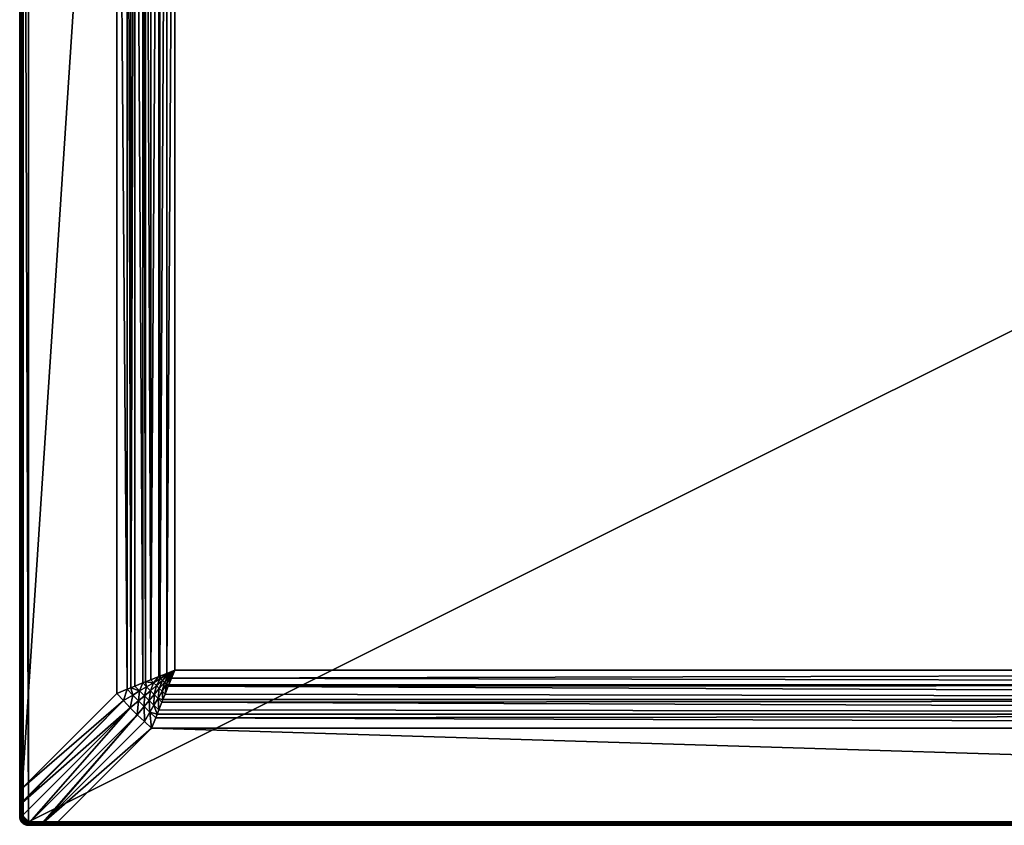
# Model space of a CAD drawing. Header units: inches. Extents: x 264 to 5064, y 53 to 953.
# Tile 1 of 8: x 264 to 815, y 53 to 503. Entities that reach past the tile are written whole.
import ezdxf

# ---------------------------------------------------------------- set-up
doc = ezdxf.new("R2010")
doc.units = ezdxf.units.IN
doc.header["$MEASUREMENT"] = 0
doc.layers.get('0').update_dxf_attribs({"true_color": 0x863b08})

msp = doc.modelspace()

# ---------------------------------------------------------------- meshes
at = {"color": 224, "true_color": 0x8a086e}
mesh = msp.add_polyface(dxfattribs=at)
corners = [(2064.36, 952.85, 684.12), (285.17, 952.85, 681.55), (269.36, 952.85, 684.12), (269.36, 54.85, 686.12), (2064.36, 950.85, 686.12), (269.36, 950.85, 686.12), (285.17, 951.5, 679.66), (2064.36, 898.61, 661.53), (338.06, 898.61, 661.53), (346.54, 137.72, 656.22), (346.54, 867.98, 656.22), (351.03, 866.18, 656.12), (340.4, 892.76, 659.72), (2064.36, 890.7, 659.18), (341.22, 890.7, 659.2), (345.66, 879.62, 657.03), (344.46, 882.62, 657.5), (2064.36, 882.62, 657.48), (343.88, 884.05, 657.73), (342.13, 888.43, 658.63), (347.44, 875.16, 656.53), (2064.36, 874.43, 656.46), (347.73, 874.43, 656.48), (349.23, 870.67, 656.22), (2064.36, 866.18, 656.12), (347.61, 869.06, 656.19), (348.15, 869.6, 656.19), (347.08, 868.52, 656.2), (344.03, 878.02, 656.86), (346.36, 874.08, 656.45), (348.69, 870.14, 656.2), (342.78, 869.48, 656.48), (343.13, 870.85, 656.45), (344.2, 871.93, 656.41), (345.28, 873.01, 656.41), (2064.36, 952.82, 681.24), (285.17, 952.82, 681.24), (2064.36, 952.75, 680.94), (285.17, 952.75, 680.94), (2064.36, 952.64, 680.65), (285.17, 952.64, 680.65), (2064.36, 952.48, 680.39), (285.17, 952.48, 680.39), (2064.36, 952.28, 680.15), (285.17, 952.28, 680.15), (2064.36, 952.04, 679.95), (285.17, 952.04, 679.95), (2064.36, 951.78, 679.78), (285.17, 951.78, 679.78), (2064.36, 951.5, 679.66), (269.36, 952.82, 684.47), (2064.36, 952.82, 684.47), (269.36, 952.73, 684.81), (2064.36, 952.73, 684.81), (269.36, 952.58, 685.12), (2064.36, 952.58, 685.12), (269.36, 952.38, 685.41), (2064.36, 952.38, 685.41), (269.36, 952.13, 685.65), (2064.36, 952.13, 685.65), (269.36, 951.85, 685.85), (2064.36, 951.85, 685.85), (269.36, 951.53, 686), (2064.36, 951.53, 686), (269.36, 951.2, 686.09), (2064.36, 951.2, 686.09)]
mesh.append_faces([[corners[k] for k in face] for face in [(0, 1, 2), (3, 4, 5), (6, 7, 8), (9, 10, 11), (8, 7, 12), (12, 13, 14), (15, 16, 17), (17, 16, 18), (13, 18, 19), (13, 19, 14), (15, 17, 20), (20, 21, 22), (22, 21, 23), (23, 24, 11), (11, 25, 26), (27, 25, 11), (10, 27, 11), (28, 15, 20), (28, 20, 29), (29, 20, 22), (29, 22, 30), (30, 22, 23), (30, 23, 11), (10, 31, 27), (27, 32, 25), (25, 33, 26), (26, 33, 34), (34, 29, 30), (34, 30, 26), (26, 30, 11), (1, 35, 36), (36, 37, 38), (38, 39, 40), (40, 41, 42), (42, 43, 44), (44, 45, 46), (46, 47, 48), (48, 49, 6), (0, 2, 50), (51, 50, 52), (53, 52, 54), (55, 54, 56), (57, 56, 58), (59, 58, 60), (61, 60, 62), (63, 62, 64), (65, 64, 5)]], dxfattribs={"color": 224})
mesh = msp.add_polyface(dxfattribs=at)
corners = [(2064.36, 952.85, 684.12), (2064.36, 952.85, 681.55), (285.17, 952.85, 681.55), (2064.36, 52.85, 681.55), (2064.36, 52.85, 684.12), (285.17, 52.85, 681.55), (2064.36, 54.85, 686.12), (2064.36, 950.85, 686.12), (269.36, 54.85, 686.12), (351.03, 866.18, 656.12), (2064.36, 139.51, 656.12), (351.03, 139.51, 656.12), (2064.36, 951.5, 679.66), (2064.36, 898.61, 661.53), (285.17, 951.5, 679.66), (2064.36, 54.2, 679.66), (338.06, 107.08, 661.53), (2064.36, 107.08, 661.53), (349.23, 135.02, 656.22), (2064.36, 131.27, 656.46), (347.44, 130.54, 656.53), (2064.36, 123.07, 657.48), (2064.36, 115, 659.18), (343.88, 121.65, 657.73), (340.4, 112.94, 659.72), (340.4, 892.76, 659.72), (2064.36, 890.7, 659.18), (2064.36, 882.62, 657.48), (343.88, 884.05, 657.73), (347.44, 875.16, 656.53), (2064.36, 874.43, 656.46), (285.17, 52.87, 681.24), (2064.36, 52.87, 681.24), (285.17, 52.94, 680.94), (2064.36, 52.94, 680.94), (285.17, 53.06, 680.65), (2064.36, 53.06, 680.65), (285.17, 53.22, 680.39), (2064.36, 53.22, 680.39), (285.17, 53.42, 680.15), (2064.36, 53.42, 680.15), (285.17, 53.65, 679.95), (2064.36, 53.65, 679.95), (285.17, 53.91, 679.78), (2064.36, 53.91, 679.78), (285.17, 54.2, 679.66), (2064.36, 952.82, 681.24), (285.17, 952.82, 681.24), (2064.36, 952.75, 680.94), (285.17, 952.75, 680.94), (2064.36, 952.64, 680.65), (285.17, 952.64, 680.65), (2064.36, 952.48, 680.39), (285.17, 952.48, 680.39), (2064.36, 952.28, 680.15), (285.17, 952.28, 680.15), (2064.36, 952.04, 679.95), (285.17, 952.04, 679.95), (2064.36, 951.78, 679.78), (285.17, 951.78, 679.78), (269.36, 52.85, 684.12), (2064.36, 52.88, 684.47), (269.36, 52.88, 684.47), (2064.36, 52.97, 684.81), (269.36, 52.97, 684.81), (2064.36, 53.12, 685.12), (269.36, 53.12, 685.12), (2064.36, 53.32, 685.41), (269.36, 53.32, 685.41), (2064.36, 53.56, 685.65), (269.36, 53.56, 685.65), (2064.36, 53.85, 685.85), (269.36, 53.85, 685.85), (2064.36, 54.16, 686), (269.36, 54.16, 686), (2064.36, 54.5, 686.09), (269.36, 54.5, 686.09), (269.36, 952.82, 684.47), (2064.36, 952.82, 684.47), (269.36, 952.73, 684.81), (2064.36, 952.73, 684.81), (269.36, 952.58, 685.12), (2064.36, 952.58, 685.12), (269.36, 952.38, 685.41), (2064.36, 952.38, 685.41), (269.36, 952.13, 685.65), (2064.36, 952.13, 685.65), (269.36, 951.85, 685.85), (2064.36, 951.85, 685.85), (269.36, 951.53, 686), (2064.36, 951.53, 686), (269.36, 951.2, 686.09), (2064.36, 951.2, 686.09), (269.36, 950.85, 686.12)]
mesh.append_faces([[corners[k] for k in face] for face in [(0, 1, 2), (3, 4, 5), (6, 7, 8), (9, 10, 11), (12, 13, 14), (15, 16, 17), (18, 10, 19), (20, 19, 21), (22, 23, 21), (24, 22, 17), (25, 13, 26), (27, 28, 26), (29, 27, 30), (3, 31, 32), (32, 33, 34), (34, 35, 36), (36, 37, 38), (38, 39, 40), (40, 41, 42), (42, 43, 44), (44, 45, 15), (2, 1, 46), (47, 46, 48), (49, 48, 50), (51, 50, 52), (53, 52, 54), (55, 54, 56), (57, 56, 58), (59, 58, 12), (60, 4, 61), (62, 61, 63), (64, 63, 65), (66, 65, 67), (68, 67, 69), (70, 69, 71), (72, 71, 73), (74, 73, 75), (76, 75, 6), (0, 77, 78), (78, 79, 80), (80, 81, 82), (82, 83, 84), (84, 85, 86), (86, 87, 88), (88, 89, 90), (90, 91, 92), (92, 93, 7)]], dxfattribs={"color": 224})
mesh = msp.add_polyface(dxfattribs=at)
corners = [(2064.36, 866.18, 656.12), (2064.36, 950.85, 686.12), (2064.36, 139.51, 656.12), (2064.36, 54.85, 686.12), (2064.36, 107.08, 661.53), (2064.36, 54.2, 679.66), (2064.36, 115, 659.18), (2064.36, 123.07, 657.48), (2064.36, 131.27, 656.46), (2064.36, 52.85, 684.12), (2064.36, 52.85, 681.55), (2064.36, 52.87, 681.24), (2064.36, 874.43, 656.46), (2064.36, 898.61, 661.53), (2064.36, 882.62, 657.48), (2064.36, 890.7, 659.18), (2064.36, 951.5, 679.66), (2064.36, 952.85, 681.55), (2064.36, 951.78, 679.78), (2064.36, 952.64, 680.65), (2064.36, 952.75, 680.94), (2064.36, 952.82, 681.24), (2064.36, 952.85, 684.12), (2064.36, 952.82, 684.47), (2064.36, 54.5, 686.09), (2064.36, 54.16, 686), (2064.36, 52.97, 684.81), (2064.36, 52.88, 684.47), (2064.36, 53.12, 685.12), (2064.36, 53.32, 685.41), (2064.36, 52.94, 680.94), (2064.36, 53.06, 680.65), (2064.36, 53.22, 680.39), (2064.36, 53.42, 680.15), (2064.36, 53.65, 679.95), (2064.36, 53.91, 679.78), (2064.36, 951.85, 685.85), (2064.36, 952.13, 685.65), (2064.36, 952.38, 685.41), (2064.36, 53.85, 685.85), (2064.36, 53.56, 685.65), (2064.36, 952.04, 679.95), (2064.36, 952.28, 680.15), (2064.36, 952.48, 680.39), (2064.36, 952.73, 684.81), (2064.36, 952.58, 685.12), (2064.36, 951.53, 686), (2064.36, 951.2, 686.09), (351.03, 866.18, 656.12), (349.23, 870.67, 656.22)]
mesh.append_faces([[corners[k] for k in face] for face in [(0, 1, 2), (2, 1, 3), (2, 3, 4), (4, 3, 5), (6, 7, 4), (4, 7, 8), (4, 8, 2), (9, 10, 5), (5, 10, 11), (0, 12, 13), (13, 12, 14), (13, 14, 15), (13, 16, 17), (17, 16, 18), (19, 20, 21), (13, 17, 0), (0, 17, 22), (0, 22, 23), (5, 3, 9), (9, 3, 24), (9, 24, 25), (26, 27, 28), (28, 27, 9), (28, 9, 29), (11, 30, 5), (5, 30, 31), (5, 31, 32), (33, 34, 32), (32, 34, 35), (32, 35, 5), (36, 0, 37), (37, 0, 38), (25, 39, 9), (9, 39, 40), (9, 40, 29), (18, 41, 17), (17, 41, 42), (17, 42, 21), (21, 42, 43), (21, 43, 19), (23, 44, 0), (0, 44, 45), (0, 45, 38), (36, 46, 0), (0, 46, 47), (0, 47, 1), (0, 2, 48), (49, 12, 0)]], dxfattribs={"color": 224})
mesh = msp.add_polyface(dxfattribs=at)
corners = [(264.36, 947.85, 684.12), (264.36, 939.81, 681.84), (264.36, 932.04, 681.55), (264.36, 769.85, 684.12), (264.36, 769.85, 681.55), (264.36, 591.85, 684.12), (264.36, 591.85, 681.55), (264.39, 932.04, 681.24), (264.39, 73.66, 681.24), (264.46, 932.04, 680.94), (264.46, 73.66, 680.94), (264.58, 932.04, 680.65), (264.58, 73.66, 680.65), (264.74, 932.04, 680.39), (264.74, 73.66, 680.39), (264.93, 932.04, 680.15), (264.93, 73.66, 680.15), (265.17, 932.04, 679.95), (265.17, 73.66, 679.95), (265.43, 932.04, 679.78), (265.43, 73.66, 679.78), (265.71, 932.04, 679.66), (265.84, 939.63, 679.9), (265.96, 947.32, 680.68), (265.84, 939.95, 679.91), (265.54, 939.94, 680.02), (264.36, 947.69, 682.69), (264.39, 939.83, 681.51), (264.39, 947.74, 682.35), (264.47, 939.86, 681.2), (264.48, 947.78, 682.02), (264.6, 939.88, 680.9), (264.62, 947.83, 681.71), (264.78, 939.9, 680.62), (264.82, 947.87, 681.43), (264.99, 939.92, 680.38), (265.25, 939.93, 680.18), (264.39, 947.85, 684.47), (264.48, 57.85, 684.81), (264.48, 947.85, 684.81), (264.63, 57.85, 685.12), (264.63, 947.85, 685.12), (264.83, 57.85, 685.41), (264.83, 947.85, 685.41), (265.08, 57.85, 685.65), (265.08, 947.85, 685.65), (265.36, 57.85, 685.85), (265.36, 947.85, 685.85), (265.68, 57.85, 686), (265.68, 947.85, 686), (266.02, 57.85, 686.09), (266.02, 947.85, 686.09), (266.36, 57.85, 686.12), (266.36, 947.85, 686.12)]
mesh.append_faces([[corners[k] for k in face] for face in [(0, 1, 2), (0, 2, 3), (3, 2, 4), (3, 4, 5), (5, 4, 6), (7, 6, 4), (7, 4, 2), (8, 7, 9), (10, 9, 11), (12, 11, 13), (14, 13, 15), (16, 15, 17), (18, 17, 19), (20, 19, 21), (22, 21, 19), (23, 24, 25), (1, 26, 27), (27, 28, 29), (29, 30, 31), (31, 32, 33), (33, 34, 35), (2, 1, 7), (7, 1, 27), (7, 27, 9), (9, 27, 29), (9, 29, 11), (11, 29, 31), (11, 31, 13), (13, 31, 33), (13, 33, 15), (15, 33, 35), (15, 35, 17), (17, 35, 36), (17, 36, 19), (19, 36, 25), (19, 25, 22), (22, 25, 24), (0, 3, 37), (37, 3, 5), (37, 38, 39), (39, 40, 41), (41, 42, 43), (43, 44, 45), (45, 46, 47), (47, 48, 49), (49, 50, 51), (51, 52, 53)]], dxfattribs={"color": 224})
mesh = msp.add_polyface(dxfattribs=at)
corners = [(264.36, 73.66, 681.55), (264.36, 57.85, 684.12), (264.36, 235.85, 684.12), (264.36, 591.85, 684.12), (264.36, 591.85, 681.55), (264.36, 413.85, 684.12), (264.36, 413.85, 681.55), (264.36, 235.85, 681.55), (264.36, 73.51, 681.55), (264.39, 73.51, 681.24), (264.39, 73.66, 681.24), (264.46, 73.51, 680.94), (264.46, 73.66, 680.94), (264.58, 73.51, 680.65), (264.58, 73.66, 680.65), (264.74, 73.51, 680.39), (264.74, 73.66, 680.39), (264.94, 73.51, 680.15), (264.93, 73.66, 680.15), (265.17, 73.51, 679.95), (265.17, 73.66, 679.95), (265.43, 73.51, 679.78), (265.43, 73.66, 679.78), (264.39, 65.71, 681.52), (264.47, 65.69, 681.21), (264.6, 65.66, 680.91), (265.72, 73.51, 679.66), (265.71, 73.66, 679.66), (264.39, 932.04, 681.24), (264.46, 932.04, 680.94), (264.58, 932.04, 680.65), (264.74, 932.04, 680.39), (264.93, 932.04, 680.15), (265.17, 932.04, 679.95), (265.43, 932.04, 679.78), (265.71, 932.04, 679.66), (264.39, 57.85, 684.47), (264.39, 947.85, 684.47), (264.48, 57.85, 684.81), (264.48, 947.85, 684.81), (264.63, 57.85, 685.12), (264.63, 947.85, 685.12), (264.83, 57.85, 685.41), (264.83, 947.85, 685.41), (265.08, 57.85, 685.65), (265.08, 947.85, 685.65), (265.36, 57.85, 685.85), (265.36, 947.85, 685.85), (265.68, 57.85, 686), (265.68, 947.85, 686), (266.02, 57.85, 686.09), (266.02, 947.85, 686.09), (266.36, 57.85, 686.12)]
mesh.append_faces([[corners[k] for k in face] for face in [(0, 1, 2), (3, 4, 5), (5, 4, 6), (5, 6, 2), (2, 6, 7), (2, 7, 0), (8, 0, 9), (9, 0, 10), (9, 10, 11), (11, 10, 12), (11, 12, 13), (13, 12, 14), (13, 14, 15), (15, 14, 16), (15, 16, 17), (17, 16, 18), (17, 18, 19), (19, 18, 20), (19, 20, 21), (21, 20, 22), (23, 8, 9), (24, 9, 11), (25, 11, 13), (26, 21, 22), (26, 22, 27), (0, 7, 10), (10, 7, 6), (6, 4, 28), (6, 28, 10), (10, 29, 12), (12, 30, 14), (14, 31, 16), (16, 32, 18), (18, 33, 20), (20, 34, 22), (22, 35, 27), (3, 5, 36), (36, 5, 2), (36, 2, 1), (3, 36, 37), (37, 36, 38), (39, 38, 40), (41, 40, 42), (43, 42, 44), (45, 44, 46), (47, 46, 48), (49, 48, 50), (51, 50, 52)]], dxfattribs={"color": 224})
mesh = msp.add_polyface(dxfattribs=at)
corners = [(269.36, 54.85, 686.12), (269.36, 950.85, 686.12), (266.36, 947.85, 686.12), (266.41, 948.37, 686.12), (268.84, 950.8, 686.12), (268.34, 950.67, 686.12), (266.36, 57.85, 686.12), (266.41, 57.33, 686.12), (268.84, 54.89, 686.12), (268.34, 55.03, 686.12), (267.86, 950.45, 686.12), (267.43, 950.15, 686.12), (267.43, 55.55, 686.12), (267.86, 55.25, 686.12), (267.37, 55.01, 680.93), (267, 55.31, 680.94), (267.52, 56.01, 680.73), (269.89, 54.45, 680.68), (269.24, 54.46, 680.75), (265.96, 58.37, 680.68), (269.08, 54.46, 680.77), (267.52, 949.69, 680.73), (267.18, 950.54, 680.94), (267.24, 950.59, 680.93), (267.64, 950.85, 680.92), (268.08, 951.05, 680.88), (268.14, 951.07, 680.88), (268.6, 951.19, 680.83), (265.98, 947.97, 680.75), (265.98, 948.13, 680.77), (269.89, 951.25, 680.68), (269.08, 951.23, 680.77), (265.96, 947.32, 680.68), (267.05, 950.84, 681.04), (267.36, 951.4, 681.17), (267.49, 951.13, 681.02), (267.98, 951.35, 680.98), (268.05, 951.38, 680.98), (267.36, 951.31, 685.85), (266.99, 950.67, 686), (267.52, 951.04, 686), (267.21, 950.41, 686.09), (267.69, 950.75, 686.09), (268.1, 951.31, 686), (268.22, 950.99, 686.09), (268.72, 951.48, 686), (268.78, 951.14, 686.09), (267.06, 949.78, 686.12), (269.36, 951.2, 686.09)]
mesh.append_faces([[corners[k] for k in face] for face in [(0, 1, 2), (2, 1, 3), (3, 1, 4), (3, 4, 5), (2, 6, 0), (0, 6, 7), (0, 7, 8), (8, 7, 9), (5, 10, 3), (3, 10, 11), (7, 12, 13), (7, 13, 9), (14, 15, 16), (17, 18, 19), (19, 18, 20), (19, 20, 16), (21, 22, 23), (21, 23, 24), (24, 25, 21), (21, 25, 26), (21, 26, 27), (28, 29, 30), (30, 29, 21), (30, 21, 31), (31, 21, 27), (30, 32, 28), (33, 34, 35), (23, 33, 35), (23, 35, 24), (24, 35, 36), (24, 36, 25), (25, 37, 26), (38, 39, 40), (39, 41, 40), (40, 41, 42), (40, 42, 43), (43, 42, 44), (45, 44, 46), (41, 47, 11), (41, 11, 42), (42, 11, 10), (42, 10, 44), (44, 10, 5), (44, 5, 46), (46, 5, 4), (46, 4, 48), (48, 4, 1)]], dxfattribs={"color": 224})
mesh = msp.add_polyface(dxfattribs=at)
corners = [(265.71, 932.04, 679.66), (318.6, 879.15, 661.53), (265.71, 73.66, 679.66), (324.45, 128.88, 659.72), (324.45, 876.81, 659.72), (326.52, 129.71, 659.2), (326.52, 875.99, 659.2), (322.29, 883.18, 660.54), (326.11, 887.18, 660.04), (330.68, 883.32, 658.71), (327.53, 880.08, 659.05), (335.28, 875.49, 657.43), (328.78, 875.08, 658.63), (331.39, 877.79, 658.16), (339.42, 885.83, 658.16), (343.88, 884.05, 657.73), (341.72, 881.94, 657.43), (344.46, 882.62, 657.5), (344.03, 878.02, 656.86), (333.89, 886.53, 658.71), (336.71, 883.18, 657.92), (334.03, 880.5, 657.92), (339.56, 879.8, 657.27), (337.41, 877.65, 657.27), (342.41, 876.41, 656.77), (340.8, 874.8, 656.77), (345.28, 873.01, 656.41), (344.2, 871.93, 656.41), (339.19, 873.18, 656.86), (343.13, 870.85, 656.45), (342.78, 869.48, 656.48), (342.05, 869.77, 656.53), (337.59, 871.56, 657.03), (334.59, 872.76, 657.5), (333.16, 873.33, 657.73), (345.66, 879.62, 657.03), (347.08, 868.52, 656.2), (347.61, 869.06, 656.19), (346.36, 874.08, 656.45)]
mesh.append_faces([[corners[k] for k in face] for face in [(0, 1, 2), (3, 1, 4), (5, 4, 6), (7, 8, 9), (1, 7, 10), (11, 12, 13), (13, 12, 6), (13, 6, 10), (10, 6, 4), (10, 4, 1), (14, 15, 16), (16, 15, 17), (16, 17, 18), (9, 19, 20), (9, 20, 21), (21, 20, 22), (21, 22, 23), (23, 22, 24), (23, 24, 25), (25, 24, 26), (25, 26, 27), (7, 9, 10), (10, 9, 21), (10, 21, 13), (13, 21, 23), (13, 23, 11), (11, 23, 25), (11, 25, 28), (28, 25, 27), (28, 27, 29), (30, 31, 29), (29, 31, 32), (29, 32, 28), (28, 32, 33), (28, 33, 11), (11, 33, 34), (11, 34, 12), (17, 35, 18), (36, 30, 29), (37, 29, 27), (19, 14, 20), (20, 14, 16), (20, 16, 22), (22, 16, 18), (22, 18, 24), (24, 18, 38), (24, 38, 26)]], dxfattribs={"color": 224})
mesh = msp.add_polyface(dxfattribs=at)
corners = [(265.71, 73.66, 679.66), (318.6, 879.15, 661.53), (318.6, 126.54, 661.53), (337.59, 871.56, 657.03), (342.05, 869.77, 656.53), (337.59, 134.14, 657.03), (342.05, 135.92, 656.53), (342.78, 869.48, 656.48), (342.78, 136.22, 656.48), (346.54, 867.98, 656.22), (334.59, 872.76, 657.5), (334.59, 132.94, 657.5), (333.16, 873.33, 657.73), (333.16, 132.37, 657.73), (328.78, 875.08, 658.63), (328.78, 130.61, 658.63), (326.52, 129.71, 659.2), (324.45, 128.88, 659.72), (324.45, 876.81, 659.72), (326.52, 875.99, 659.2), (322.29, 122.51, 660.54), (327.53, 125.62, 659.05), (331.39, 127.9, 658.16), (335.28, 130.2, 657.43), (339.19, 132.52, 656.86), (336.71, 122.52, 657.92), (337.41, 128.04, 657.27), (339.56, 125.89, 657.27), (340.8, 130.9, 656.77), (342.41, 129.28, 656.77), (344.2, 133.77, 656.41), (345.28, 132.69, 656.41), (341.72, 123.76, 657.43), (344.03, 127.68, 656.86), (346.36, 131.61, 656.45), (345.66, 126.08, 657.03), (344.46, 123.08, 657.5), (343.13, 134.85, 656.45), (347.08, 137.18, 656.2), (334.03, 125.2, 657.92)]
mesh.append_faces([[corners[k] for k in face] for face in [(0, 1, 2), (3, 4, 5), (5, 4, 6), (6, 4, 7), (6, 7, 8), (8, 7, 9), (3, 5, 10), (10, 5, 11), (10, 11, 12), (12, 11, 13), (12, 13, 14), (14, 13, 15), (14, 15, 16), (2, 1, 17), (17, 18, 16), (16, 19, 14), (20, 2, 17), (20, 17, 21), (21, 17, 16), (21, 16, 22), (16, 15, 22), (22, 15, 13), (22, 13, 23), (23, 13, 11), (23, 11, 24), (25, 26, 27), (27, 26, 28), (27, 28, 29), (29, 28, 30), (29, 30, 31), (32, 27, 29), (32, 29, 33), (33, 29, 31), (33, 31, 34), (33, 35, 36), (11, 5, 24), (24, 5, 6), (24, 6, 37), (37, 6, 8), (37, 8, 38), (39, 22, 23), (39, 23, 26), (26, 23, 24), (26, 24, 28), (28, 24, 37), (28, 37, 30), (30, 37, 38)]], dxfattribs={"color": 224})
mesh = msp.add_polyface(dxfattribs=at)
corners = [(285.17, 52.85, 681.55), (2064.36, 52.85, 684.12), (269.36, 52.85, 684.12), (285.17, 54.2, 679.66), (338.06, 107.08, 661.53), (2064.36, 54.2, 679.66), (351.03, 139.51, 656.12), (2064.36, 139.51, 656.12), (349.23, 135.02, 656.22), (2064.36, 131.27, 656.46), (347.73, 131.27, 656.48), (347.44, 130.54, 656.53), (2064.36, 123.07, 657.48), (345.66, 126.08, 657.03), (341.22, 115, 659.2), (342.13, 117.27, 658.63), (2064.36, 115, 659.18), (343.88, 121.65, 657.73), (344.46, 123.08, 657.5), (340.4, 112.94, 659.72), (2064.36, 107.08, 661.53), (342.78, 136.22, 656.48), (346.54, 867.98, 656.22), (346.54, 137.72, 656.22), (351.03, 866.18, 656.12), (348.15, 136.1, 656.19), (347.61, 136.64, 656.19), (348.69, 135.56, 656.2), (346.36, 131.61, 656.45), (344.03, 127.68, 656.86), (347.08, 137.18, 656.2), (345.28, 132.69, 656.41), (344.2, 133.77, 656.41), (2064.36, 52.85, 681.55), (285.17, 52.87, 681.24), (2064.36, 52.87, 681.24), (285.17, 52.94, 680.94), (2064.36, 52.94, 680.94), (285.17, 53.06, 680.65), (2064.36, 53.06, 680.65), (285.17, 53.22, 680.39), (2064.36, 53.22, 680.39), (285.17, 53.42, 680.15), (2064.36, 53.42, 680.15), (285.17, 53.65, 679.95), (2064.36, 53.65, 679.95), (285.17, 53.91, 679.78), (2064.36, 53.91, 679.78), (2064.36, 52.88, 684.47), (269.36, 52.88, 684.47), (2064.36, 52.97, 684.81), (269.36, 52.97, 684.81), (2064.36, 53.12, 685.12), (269.36, 53.12, 685.12), (2064.36, 53.32, 685.41), (269.36, 53.32, 685.41), (2064.36, 53.56, 685.65), (269.36, 53.56, 685.65), (2064.36, 53.85, 685.85), (269.36, 53.85, 685.85), (2064.36, 54.16, 686), (269.36, 54.16, 686), (2064.36, 54.5, 686.09), (269.36, 54.5, 686.09), (2064.36, 54.85, 686.12), (269.36, 54.85, 686.12)]
mesh.append_faces([[corners[k] for k in face] for face in [(0, 1, 2), (3, 4, 5), (6, 7, 8), (8, 9, 10), (10, 9, 11), (11, 12, 13), (14, 15, 16), (16, 15, 17), (12, 17, 18), (12, 18, 13), (14, 16, 19), (19, 20, 4), (21, 22, 23), (23, 24, 6), (6, 25, 26), (27, 25, 6), (8, 27, 6), (10, 11, 28), (28, 11, 13), (28, 13, 29), (30, 21, 23), (30, 23, 6), (8, 10, 27), (27, 10, 28), (27, 28, 25), (25, 28, 31), (25, 31, 26), (26, 31, 32), (32, 30, 26), (26, 30, 6), (33, 0, 34), (35, 34, 36), (37, 36, 38), (39, 38, 40), (41, 40, 42), (43, 42, 44), (45, 44, 46), (47, 46, 3), (2, 48, 49), (49, 50, 51), (51, 52, 53), (53, 54, 55), (55, 56, 57), (57, 58, 59), (59, 60, 61), (61, 62, 63), (63, 64, 65)]], dxfattribs={"color": 224})
mesh = msp.add_polyface(dxfattribs=at)
corners = [(265.71, 73.66, 679.66), (318.6, 126.54, 661.53), (265.72, 73.51, 679.66), (322.29, 122.51, 660.54), (326.11, 118.52, 660.04), (265.85, 65.59, 679.92), (265.84, 66.06, 679.91), (277.58, 54.32, 679.9), (277.26, 54.33, 679.91), (330.03, 114.59, 660.04), (269.89, 54.45, 680.68), (265.96, 58.37, 680.68), (334.03, 110.77, 660.54), (338.06, 107.08, 661.53), (285.17, 54.2, 679.66), (327.53, 125.62, 659.05), (330.68, 122.38, 658.71), (333.89, 119.17, 658.71), (337.13, 116.02, 659.05), (341.72, 123.76, 657.43), (342.13, 117.27, 658.63), (339.42, 119.87, 658.16), (341.22, 115, 659.2), (340.4, 112.94, 659.72), (334.03, 125.2, 657.92), (336.71, 122.52, 657.92), (337.41, 128.04, 657.27), (339.56, 125.89, 657.27), (344.03, 127.68, 656.86), (344.46, 123.08, 657.5), (343.88, 121.65, 657.73), (331.39, 127.9, 658.16), (285.17, 53.91, 679.78), (285.17, 52.85, 681.55), (277.4, 52.85, 681.84), (285.17, 52.87, 681.24), (277.38, 52.87, 681.51), (285.17, 52.94, 680.94), (277.35, 52.95, 681.2), (285.17, 53.06, 680.65), (277.33, 53.08, 680.9), (285.17, 53.22, 680.39), (277.31, 53.26, 680.62), (285.17, 53.42, 680.15), (277.3, 53.48, 680.38), (285.17, 53.65, 679.95), (277.28, 53.74, 680.18), (277.27, 54.02, 680.02)]
mesh.append_faces([[corners[k] for k in face] for face in [(0, 1, 2), (2, 1, 3), (4, 5, 3), (3, 5, 6), (3, 6, 2), (7, 8, 9), (9, 8, 10), (9, 10, 4), (4, 10, 11), (4, 11, 5), (9, 12, 7), (7, 12, 13), (7, 13, 14), (4, 3, 15), (9, 4, 16), (12, 9, 17), (13, 12, 18), (19, 20, 21), (21, 20, 22), (21, 22, 18), (18, 22, 23), (18, 23, 13), (9, 16, 17), (17, 16, 24), (17, 24, 25), (25, 24, 26), (12, 17, 18), (18, 17, 25), (18, 25, 21), (21, 25, 27), (21, 27, 19), (28, 29, 19), (19, 29, 30), (19, 30, 20), (4, 15, 16), (16, 15, 31), (16, 31, 24), (7, 14, 32), (33, 34, 35), (35, 34, 36), (35, 36, 37), (37, 38, 39), (39, 40, 41), (41, 42, 43), (43, 44, 45), (45, 46, 32), (32, 47, 7)]], dxfattribs={"color": 224})
mesh = msp.add_polyface(dxfattribs=at)
corners = [(264.36, 73.66, 681.55), (264.36, 73.51, 681.55), (264.36, 57.85, 684.12), (264.36, 65.73, 681.85), (264.36, 57.85, 682.71), (264.44, 56.98, 684.12), (264.39, 57.8, 682.37), (264.46, 57.03, 682.44), (264.55, 57, 682.11), (264.48, 57.75, 682.04), (264.69, 56.99, 681.8), (264.62, 57.71, 681.73), (265.96, 58.37, 680.68), (265.98, 57.57, 680.77), (265.65, 57.58, 680.86), (265.72, 73.51, 679.66), (265.84, 66.06, 679.91), (265.54, 65.6, 680.03), (264.39, 65.71, 681.52), (264.39, 73.51, 681.24), (264.47, 65.69, 681.21), (264.46, 73.51, 680.94), (264.6, 65.66, 680.91), (264.58, 73.51, 680.65), (264.78, 65.64, 680.63), (264.74, 73.51, 680.39), (265, 65.62, 680.39), (264.94, 73.51, 680.15), (265.25, 65.61, 680.19), (265.17, 73.51, 679.95), (265.43, 73.51, 679.78), (265.85, 65.59, 679.92), (264.82, 57.67, 681.45), (265.06, 57.63, 681.21), (265.34, 57.6, 681.01), (264.47, 56.99, 684.47), (264.39, 57.85, 684.47), (264.56, 57, 684.81), (264.48, 57.85, 684.81), (264.7, 57.03, 685.12), (264.63, 57.85, 685.12), (264.9, 57.06, 685.41), (264.83, 57.85, 685.41), (265.14, 57.1, 685.65), (265.08, 57.85, 685.65), (265.42, 57.15, 685.85), (265.36, 57.85, 685.85), (265.73, 57.21, 686), (265.68, 57.85, 686), (266.07, 57.27, 686.09), (266.02, 57.85, 686.09), (266.41, 57.33, 686.12), (266.36, 57.85, 686.12)]
mesh.append_faces([[corners[k] for k in face] for face in [(0, 1, 2), (2, 1, 3), (2, 3, 4), (5, 2, 4), (4, 6, 7), (8, 6, 9), (10, 9, 11), (12, 13, 14), (15, 16, 17), (3, 1, 18), (18, 19, 20), (20, 21, 22), (22, 23, 24), (24, 23, 25), (24, 25, 26), (26, 25, 27), (26, 27, 28), (28, 27, 29), (28, 29, 17), (17, 29, 30), (17, 30, 15), (12, 14, 31), (4, 3, 6), (6, 3, 18), (6, 18, 9), (9, 18, 20), (9, 20, 11), (11, 20, 22), (11, 22, 32), (32, 22, 24), (32, 24, 33), (33, 24, 26), (33, 26, 34), (34, 26, 28), (34, 28, 14), (14, 28, 17), (14, 17, 31), (31, 17, 16), (2, 35, 36), (36, 37, 38), (38, 39, 40), (40, 41, 42), (42, 43, 44), (44, 45, 46), (46, 47, 48), (48, 49, 50), (50, 51, 52)]], dxfattribs={"color": 224})
mesh = msp.add_polyface(dxfattribs=at)
corners = [(264.36, 57.85, 682.71), (264.42, 57.06, 682.77), (264.44, 56.98, 684.12), (264.44, 56.98, 682.78), (264.66, 56.14, 684.12), (264.61, 56.31, 682.82), (264.64, 56.21, 682.83), (264.67, 56.2, 682.49), (264.64, 56.29, 682.49), (264.46, 57.03, 682.44), (264.76, 56.2, 682.17), (264.73, 56.29, 682.16), (264.55, 57, 682.11), (264.39, 57.8, 682.37), (264.9, 56.22, 681.86), (264.87, 56.3, 681.86), (264.69, 56.99, 681.8), (264.48, 57.75, 682.04), (265.09, 56.26, 681.58), (265.06, 56.34, 681.58), (264.89, 56.99, 681.52), (264.62, 57.71, 681.73), (264.82, 57.67, 681.45), (265.31, 56.31, 681.34), (265.28, 56.39, 681.33), (265.12, 57, 681.28), (265.06, 57.63, 681.21), (264.69, 56.15, 684.47), (264.47, 56.99, 684.47), (264.36, 57.85, 684.12), (264.78, 56.18, 684.81), (264.56, 57, 684.81), (264.39, 57.85, 684.47), (264.92, 56.23, 685.12), (264.7, 57.03, 685.12), (264.48, 57.85, 684.81), (265.1, 56.3, 685.41), (264.9, 57.06, 685.41), (264.63, 57.85, 685.12), (265.34, 56.38, 685.65), (265.14, 57.1, 685.65), (264.83, 57.85, 685.41)]
mesh.append_faces([[corners[k] for k in face] for face in [(0, 1, 2), (2, 1, 3), (2, 3, 4), (4, 3, 5), (4, 5, 6), (7, 6, 5), (7, 5, 8), (8, 5, 3), (8, 3, 9), (9, 3, 1), (9, 1, 0), (10, 7, 8), (10, 8, 11), (11, 8, 9), (11, 9, 12), (12, 9, 13), (14, 10, 11), (14, 11, 15), (15, 11, 12), (15, 12, 16), (16, 12, 17), (18, 14, 15), (18, 15, 19), (19, 15, 16), (19, 16, 20), (20, 16, 21), (20, 21, 22), (23, 18, 19), (24, 19, 20), (24, 20, 25), (25, 20, 22), (25, 22, 26), (4, 27, 2), (2, 27, 28), (2, 28, 29), (27, 30, 28), (28, 30, 31), (28, 31, 32), (30, 33, 31), (31, 33, 34), (31, 34, 35), (33, 36, 34), (34, 36, 37), (34, 37, 38), (36, 39, 37), (37, 39, 40), (37, 40, 41)]], dxfattribs={"color": 224})
mesh = msp.add_polyface(dxfattribs=at)
corners = [(264.64, 56.21, 682.83), (264.67, 56.14, 682.83), (264.66, 56.14, 684.12), (265.03, 55.35, 684.12), (264.95, 55.5, 682.86), (265.04, 55.35, 682.86), (265.53, 54.63, 684.12), (265.37, 54.84, 682.88), (265.39, 54.85, 682.55), (264.98, 55.49, 682.53), (264.67, 56.2, 682.49), (265.46, 54.9, 682.22), (265.07, 55.52, 682.2), (264.76, 56.2, 682.17), (265.64, 54.89, 681.92), (265.58, 54.97, 681.92), (265.19, 55.56, 681.9), (264.9, 56.22, 681.86), (265.73, 55.08, 681.64), (265.36, 55.64, 681.62), (265.09, 56.26, 681.58), (265.91, 55.21, 681.4), (265.57, 55.73, 681.38), (265.31, 56.31, 681.34), (265.81, 55.85, 681.17), (265.57, 56.38, 681.14), (265.56, 54.65, 684.47), (265.06, 55.36, 684.47), (264.69, 56.15, 684.47), (265.63, 54.71, 684.81), (265.14, 55.41, 684.81), (264.78, 56.18, 684.81), (265.74, 54.81, 685.12), (265.26, 55.48, 685.12), (264.92, 56.23, 685.12), (265.89, 54.93, 685.41), (265.44, 55.58, 685.41), (265.1, 56.3, 685.41), (265.65, 55.71, 685.65), (265.34, 56.38, 685.65), (265.9, 55.85, 685.85)]
mesh.append_faces([[corners[k] for k in face] for face in [(0, 1, 2), (2, 1, 3), (1, 4, 3), (3, 4, 5), (3, 5, 6), (6, 5, 7), (8, 7, 5), (8, 5, 9), (5, 4, 9), (9, 4, 1), (9, 1, 10), (1, 0, 10), (11, 8, 9), (11, 9, 12), (12, 9, 10), (12, 10, 13), (14, 11, 15), (15, 11, 12), (15, 12, 16), (16, 12, 13), (16, 13, 17), (18, 15, 16), (18, 16, 19), (19, 16, 17), (19, 17, 20), (21, 19, 22), (22, 19, 20), (22, 20, 23), (24, 22, 23), (24, 23, 25), (3, 26, 27), (3, 27, 2), (2, 27, 28), (27, 29, 30), (27, 30, 28), (28, 30, 31), (29, 32, 30), (30, 32, 33), (30, 33, 31), (31, 33, 34), (32, 35, 33), (33, 35, 36), (33, 36, 34), (34, 36, 37), (36, 38, 37), (37, 38, 39), (38, 40, 39)]], dxfattribs={"color": 224})
mesh = msp.add_polyface(dxfattribs=at)
corners = [(265.44, 54.75, 682.88), (265.54, 54.64, 682.88), (265.53, 54.63, 684.12), (266.15, 54.02, 684.12), (265.97, 54.18, 682.88), (266.16, 54.03, 682.88), (266.86, 53.52, 684.12), (265.37, 54.84, 682.88), (265.99, 54.2, 682.55), (266.57, 53.7, 682.87), (266.58, 53.73, 682.54), (265.46, 54.76, 682.55), (265.39, 54.85, 682.55), (266.62, 53.8, 682.22), (266.04, 54.26, 682.23), (265.53, 54.81, 682.23), (265.46, 54.9, 682.22), (266.68, 53.92, 681.91), (266.13, 54.36, 681.93), (265.64, 54.89, 681.92), (266.78, 54.08, 681.64), (266.25, 54.5, 681.65), (265.79, 54.99, 681.64), (266.9, 54.27, 681.39), (266.41, 54.66, 681.4), (266.58, 54.86, 681.2), (265.97, 55.13, 681.4), (266.88, 53.54, 684.47), (266.17, 54.04, 684.47), (265.56, 54.65, 684.47), (265.03, 55.35, 684.12), (266.92, 53.62, 684.81), (266.23, 54.11, 684.81), (265.63, 54.71, 684.81), (265.06, 55.36, 684.47), (267, 53.75, 685.12), (266.32, 54.22, 685.12), (265.74, 54.81, 685.12), (266.45, 54.38, 685.41), (265.89, 54.93, 685.41), (266.61, 54.57, 685.65), (266.08, 55.09, 685.65), (266.79, 54.78, 685.85)]
mesh.append_faces([[corners[k] for k in face] for face in [(0, 1, 2), (2, 1, 3), (1, 4, 3), (3, 4, 5), (3, 5, 6), (2, 7, 0), (5, 8, 9), (9, 8, 10), (5, 4, 8), (8, 4, 1), (8, 1, 11), (1, 0, 11), (11, 0, 7), (11, 7, 12), (13, 10, 8), (13, 8, 14), (14, 8, 11), (14, 11, 15), (15, 11, 12), (15, 12, 16), (17, 13, 14), (17, 14, 18), (18, 14, 15), (18, 15, 19), (19, 15, 16), (20, 18, 21), (21, 18, 19), (21, 19, 22), (23, 21, 24), (24, 21, 22), (25, 24, 26), (3, 27, 28), (3, 28, 2), (2, 28, 29), (2, 29, 30), (28, 31, 32), (28, 32, 29), (29, 32, 33), (29, 33, 34), (32, 35, 36), (32, 36, 33), (33, 36, 37), (36, 38, 37), (37, 38, 39), (38, 40, 39), (39, 40, 41), (40, 42, 41)]], dxfattribs={"color": 224})
mesh = msp.add_polyface(dxfattribs=at)
corners = [(266.76, 56.35, 686.12), (267.06, 55.92, 686.12), (266.54, 56.82, 686.12), (267.43, 55.55, 686.12), (266.41, 57.33, 686.12), (267.52, 56.01, 680.73), (266.36, 56.12, 680.92), (266.16, 56.57, 680.88), (266.14, 56.63, 680.88), (266.02, 57.09, 680.83), (265.98, 57.57, 680.77), (265.96, 58.37, 680.68), (265.31, 56.31, 681.34), (265.06, 56.34, 681.58), (265.28, 56.39, 681.33), (265.57, 56.38, 681.14), (265.54, 56.46, 681.13), (265.12, 57, 681.28), (265.4, 57.02, 681.08), (265.06, 57.63, 681.21), (265.34, 57.6, 681.01), (266.08, 55.98, 681.02), (265.86, 56.47, 680.98), (265.83, 56.53, 680.98), (265.7, 57.05, 680.93), (265.65, 57.58, 680.86), (265.34, 56.38, 685.65), (265.9, 55.85, 685.85), (265.6, 56.48, 685.85), (265.14, 57.1, 685.65), (265.42, 57.15, 685.85), (265.08, 57.85, 685.65), (266.17, 56.01, 686), (265.9, 56.59, 686), (265.73, 57.21, 686), (265.36, 57.85, 685.85), (266.46, 56.17, 686.09), (266.22, 56.7, 686.09), (266.07, 57.27, 686.09), (265.68, 57.85, 686), (266.02, 57.85, 686.09)]
mesh.append_faces([[corners[k] for k in face] for face in [(0, 1, 2), (2, 3, 4), (5, 6, 7), (5, 7, 8), (8, 9, 5), (5, 9, 10), (5, 10, 11), (12, 13, 14), (15, 12, 14), (15, 14, 16), (16, 14, 17), (16, 17, 18), (18, 17, 19), (18, 19, 20), (21, 15, 22), (22, 15, 16), (22, 16, 23), (23, 16, 18), (23, 18, 24), (24, 18, 20), (24, 20, 25), (6, 21, 22), (6, 22, 7), (7, 22, 23), (7, 23, 8), (8, 23, 24), (8, 24, 9), (9, 24, 25), (9, 25, 10), (26, 27, 28), (26, 28, 29), (29, 28, 30), (29, 30, 31), (28, 32, 33), (28, 33, 30), (30, 33, 34), (30, 34, 35), (32, 36, 33), (33, 36, 37), (33, 37, 34), (34, 37, 38), (34, 38, 39), (36, 0, 37), (37, 0, 2), (37, 2, 38), (38, 2, 4), (38, 4, 40)]], dxfattribs={"color": 224})
mesh = msp.add_polyface(dxfattribs=at)
corners = [(266.54, 56.82, 686.12), (267.06, 55.92, 686.12), (267.43, 55.55, 686.12), (267.52, 56.01, 680.73), (267, 55.31, 680.94), (266.67, 55.66, 680.94), (266.62, 55.72, 680.93), (266.36, 56.12, 680.92), (265.79, 54.99, 681.64), (265.64, 54.89, 681.92), (265.58, 54.97, 681.92), (265.73, 55.08, 681.64), (266.41, 54.66, 681.4), (265.97, 55.13, 681.4), (265.91, 55.21, 681.4), (265.36, 55.64, 681.62), (266.58, 54.86, 681.2), (266.18, 55.29, 681.2), (266.13, 55.36, 681.2), (265.57, 55.73, 681.38), (265.81, 55.85, 681.17), (266.78, 55.08, 681.05), (266.42, 55.47, 681.04), (266.37, 55.54, 681.04), (266.08, 55.98, 681.02), (265.57, 56.38, 681.14), (267.37, 55.01, 680.93), (267.2, 54.75, 681.03), (265.89, 54.93, 685.41), (266.08, 55.09, 685.65), (265.44, 55.58, 685.41), (265.65, 55.71, 685.65), (266.79, 54.78, 685.85), (266.3, 55.28, 685.85), (265.9, 55.85, 685.85), (266.99, 55.03, 686), (266.54, 55.48, 686), (266.17, 56.01, 686), (265.6, 56.48, 685.85), (267.21, 55.28, 686.09), (266.8, 55.7, 686.09), (266.46, 56.17, 686.09), (266.76, 56.35, 686.12)]
mesh.append_faces([[corners[k] for k in face] for face in [(0, 1, 2), (3, 4, 5), (3, 5, 6), (6, 7, 3), (8, 9, 10), (8, 10, 11), (12, 8, 13), (13, 8, 11), (13, 11, 14), (14, 11, 15), (16, 13, 17), (17, 13, 14), (17, 14, 18), (18, 14, 19), (18, 19, 20), (21, 16, 17), (21, 17, 22), (22, 17, 18), (22, 18, 23), (23, 18, 20), (23, 20, 24), (24, 20, 25), (26, 27, 21), (26, 21, 4), (4, 21, 22), (4, 22, 5), (5, 22, 23), (5, 23, 6), (6, 23, 24), (6, 24, 7), (28, 29, 30), (30, 29, 31), (29, 32, 33), (29, 33, 31), (31, 33, 34), (32, 35, 33), (33, 35, 36), (33, 36, 34), (34, 36, 37), (34, 37, 38), (35, 39, 36), (36, 39, 40), (36, 40, 37), (37, 40, 41), (39, 2, 40), (40, 2, 1), (40, 1, 41), (41, 1, 42)]], dxfattribs={"color": 224})
mesh = msp.add_polyface(dxfattribs=at)
corners = [(266.67, 53.64, 682.87), (266.87, 53.53, 682.86), (266.86, 53.52, 684.12), (267.65, 53.15, 684.12), (266.16, 54.03, 682.88), (266.57, 53.7, 682.87), (267.35, 53.3, 682.51), (267.36, 53.27, 682.84), (266.67, 53.67, 682.54), (266.58, 53.73, 682.54), (267.36, 53.39, 682.19), (266.7, 53.75, 682.22), (266.62, 53.8, 682.22), (267.4, 53.52, 681.88), (266.76, 53.87, 681.91), (266.68, 53.92, 681.91), (267.45, 53.7, 681.6), (266.85, 54.03, 681.63), (266.78, 54.08, 681.64), (266.13, 54.36, 681.93), (267.53, 53.92, 681.36), (266.97, 54.22, 681.39), (266.9, 54.27, 681.39), (266.25, 54.5, 681.65), (267.11, 54.45, 681.19), (267.04, 54.5, 681.19), (266.41, 54.66, 681.4), (266.58, 54.86, 681.2), (267.26, 54.7, 681.03), (267.2, 54.75, 681.03), (266.78, 55.08, 681.05), (267.66, 53.18, 684.47), (266.88, 53.54, 684.47), (266.15, 54.02, 684.12), (267.69, 53.26, 684.81), (266.92, 53.62, 684.81), (266.17, 54.04, 684.47), (267.74, 53.4, 685.12), (267, 53.75, 685.12), (266.23, 54.11, 684.81), (267.1, 53.92, 685.41), (266.32, 54.22, 685.12), (266.45, 54.38, 685.41), (267.22, 54.14, 685.65), (266.61, 54.57, 685.65), (267.36, 54.38, 685.85), (266.79, 54.78, 685.85), (267.52, 54.66, 686), (266.99, 55.03, 686)]
mesh.append_faces([[corners[k] for k in face] for face in [(0, 1, 2), (2, 1, 3), (2, 4, 5), (2, 5, 0), (6, 7, 8), (7, 1, 8), (8, 1, 0), (8, 0, 5), (5, 9, 8), (10, 6, 8), (10, 8, 11), (11, 8, 9), (11, 9, 12), (13, 10, 11), (13, 11, 14), (14, 11, 12), (14, 12, 15), (16, 13, 14), (16, 14, 17), (17, 14, 15), (17, 15, 18), (18, 15, 19), (20, 17, 21), (21, 17, 18), (21, 18, 22), (22, 18, 23), (24, 21, 22), (24, 22, 25), (25, 22, 26), (25, 26, 27), (28, 24, 25), (28, 25, 29), (29, 25, 27), (29, 27, 30), (2, 31, 32), (2, 32, 33), (32, 34, 35), (32, 35, 36), (35, 37, 38), (35, 38, 39), (38, 40, 41), (41, 40, 42), (40, 43, 42), (42, 43, 44), (43, 45, 44), (44, 45, 46), (46, 47, 48)]], dxfattribs={"color": 224})
mesh = msp.add_polyface(dxfattribs=at)
corners = [(268.36, 54.56, 680.86), (268.3, 54.58, 680.86), (267.52, 56.01, 680.73), (267.85, 54.74, 680.9), (267.43, 54.97, 680.93), (267.37, 55.01, 680.93), (268.83, 54.48, 680.8), (267.53, 53.92, 681.36), (267.45, 53.7, 681.6), (266.85, 54.03, 681.63), (268.81, 53.84, 681.05), (268.19, 53.68, 681.31), (268.23, 53.95, 681.11), (268.12, 53.7, 681.32), (268.17, 53.97, 681.12), (267.62, 54.17, 681.16), (266.97, 54.22, 681.39), (267.11, 54.45, 681.19), (268.82, 54.15, 680.9), (268.29, 54.25, 680.96), (268.23, 54.26, 680.96), (267.73, 54.45, 681), (267.26, 54.7, 681.03), (267.2, 54.75, 681.03), (267.81, 53.59, 685.41), (267.9, 53.82, 685.65), (267.1, 53.92, 685.41), (267.22, 54.14, 685.65), (268.62, 53.63, 685.65), (268.67, 53.91, 685.85), (267.99, 54.09, 685.85), (267.36, 54.38, 685.85), (268.72, 54.22, 686), (268.1, 54.39, 686), (267.52, 54.66, 686), (266.79, 54.78, 685.85), (268.78, 54.55, 686.09), (268.22, 54.7, 686.09), (267.69, 54.95, 686.09), (266.99, 55.03, 686), (267.21, 55.28, 686.09), (268.34, 55.03, 686.12), (267.86, 55.25, 686.12), (267.43, 55.55, 686.12)]
mesh.append_faces([[corners[k] for k in face] for face in [(0, 1, 2), (1, 3, 2), (2, 3, 4), (2, 4, 5), (2, 6, 0), (7, 8, 9), (10, 11, 12), (12, 11, 13), (12, 13, 14), (14, 13, 7), (14, 7, 15), (15, 7, 16), (15, 16, 17), (18, 12, 19), (19, 12, 14), (19, 14, 20), (20, 14, 15), (20, 15, 21), (21, 15, 17), (21, 17, 22), (0, 19, 20), (0, 20, 1), (1, 20, 21), (1, 21, 3), (3, 21, 22), (3, 22, 4), (4, 22, 23), (4, 23, 5), (24, 25, 26), (26, 25, 27), (28, 29, 25), (25, 29, 30), (25, 30, 27), (27, 30, 31), (30, 32, 33), (30, 33, 31), (31, 33, 34), (31, 34, 35), (33, 36, 37), (33, 37, 34), (34, 37, 38), (34, 38, 39), (39, 38, 40), (37, 41, 38), (38, 41, 42), (38, 42, 40), (40, 42, 43)]], dxfattribs={"color": 224})
mesh = msp.add_polyface(dxfattribs=at)
corners = [(268.49, 52.92, 684.12), (268.5, 52.94, 682.78), (269.36, 52.85, 684.12), (268.95, 52.87, 682.75), (267.52, 56.01, 680.73), (269.08, 54.46, 680.77), (268.83, 54.48, 680.8), (269.22, 53.11, 681.73), (269.27, 52.97, 682.04), (268.87, 52.99, 682.08), (269.18, 53.3, 681.45), (268.85, 53.13, 681.77), (269.15, 53.54, 681.21), (268.82, 53.33, 681.49), (269.12, 53.82, 681.01), (268.81, 53.57, 681.25), (269.1, 54.13, 680.86), (268.81, 53.84, 681.05), (268.82, 54.15, 680.9), (268.91, 52.9, 682.41), (269.31, 52.88, 682.37), (268.15, 53.03, 682.46), (268.14, 53.12, 682.14), (268.14, 53.26, 681.83), (268.16, 53.45, 681.55), (268.19, 53.68, 681.31), (268.23, 53.95, 681.11), (268.29, 54.25, 680.96), (268.36, 54.56, 680.86), (269.36, 52.88, 684.47), (268.5, 52.95, 684.47), (269.36, 52.97, 684.81), (268.52, 53.04, 684.81), (269.36, 53.12, 685.12), (268.54, 53.19, 685.12), (269.36, 53.32, 685.41), (268.58, 53.38, 685.41), (269.36, 53.56, 685.65), (268.62, 53.63, 685.65), (269.36, 53.85, 685.85), (268.67, 53.91, 685.85), (269.36, 54.16, 686), (268.72, 54.22, 686), (267.99, 54.09, 685.85), (269.36, 54.5, 686.09), (268.78, 54.55, 686.09), (268.1, 54.39, 686), (269.36, 54.85, 686.12), (268.84, 54.89, 686.12), (268.22, 54.7, 686.09), (268.34, 55.03, 686.12)]
mesh.append_faces([[corners[k] for k in face] for face in [(0, 1, 2), (2, 1, 3), (4, 5, 6), (7, 8, 9), (10, 7, 11), (12, 10, 13), (14, 12, 15), (16, 14, 17), (5, 16, 18), (19, 20, 3), (19, 3, 21), (21, 3, 1), (8, 19, 9), (9, 19, 21), (7, 9, 11), (11, 9, 22), (10, 11, 13), (13, 11, 23), (12, 13, 15), (15, 13, 24), (14, 15, 17), (17, 15, 25), (16, 17, 18), (18, 17, 26), (5, 18, 6), (6, 18, 27), (6, 27, 28), (2, 29, 0), (0, 29, 30), (29, 31, 30), (30, 31, 32), (31, 33, 32), (32, 33, 34), (33, 35, 34), (34, 35, 36), (35, 37, 36), (36, 37, 38), (37, 39, 38), (38, 39, 40), (39, 41, 40), (40, 41, 42), (40, 42, 43), (42, 44, 45), (42, 45, 46), (45, 47, 48), (45, 48, 49), (49, 48, 50)]], dxfattribs={"color": 224})
mesh = msp.add_polyface(dxfattribs=at)
corners = [(268.18, 52.99, 682.8), (268.5, 52.94, 682.78), (268.49, 52.92, 684.12), (266.87, 53.53, 682.86), (267.36, 53.27, 682.84), (267.65, 53.15, 684.12), (267.66, 53.16, 682.83), (268.09, 53.01, 682.81), (268.15, 53.03, 682.46), (268.06, 53.05, 682.47), (267.35, 53.3, 682.51), (268.87, 52.99, 682.08), (268.14, 53.12, 682.14), (268.05, 53.14, 682.15), (267.36, 53.39, 682.19), (268.85, 53.13, 681.77), (268.14, 53.26, 681.83), (268.06, 53.28, 681.84), (267.4, 53.52, 681.88), (268.82, 53.33, 681.49), (268.16, 53.45, 681.55), (268.08, 53.47, 681.56), (267.45, 53.7, 681.6), (268.81, 53.57, 681.25), (268.19, 53.68, 681.31), (268.12, 53.7, 681.32), (267.53, 53.92, 681.36), (268.5, 52.95, 684.47), (267.66, 53.18, 684.47), (266.86, 53.52, 684.12), (268.52, 53.04, 684.81), (267.69, 53.26, 684.81), (266.88, 53.54, 684.47), (268.54, 53.19, 685.12), (267.74, 53.4, 685.12), (266.92, 53.62, 684.81), (268.58, 53.38, 685.41), (267.81, 53.59, 685.41), (267, 53.75, 685.12), (267.1, 53.92, 685.41), (268.62, 53.63, 685.65), (267.9, 53.82, 685.65)]
mesh.append_faces([[corners[k] for k in face] for face in [(0, 1, 2), (3, 4, 5), (5, 4, 6), (5, 6, 2), (2, 6, 7), (2, 7, 0), (1, 0, 8), (8, 0, 7), (8, 7, 9), (9, 7, 10), (7, 6, 10), (10, 6, 4), (11, 8, 12), (12, 8, 9), (12, 9, 13), (13, 9, 10), (13, 10, 14), (15, 12, 16), (16, 12, 13), (16, 13, 17), (17, 13, 14), (17, 14, 18), (19, 16, 20), (20, 16, 17), (20, 17, 21), (21, 17, 18), (21, 18, 22), (23, 20, 24), (24, 20, 21), (24, 21, 25), (25, 21, 22), (25, 22, 26), (2, 27, 5), (5, 27, 28), (5, 28, 29), (27, 30, 28), (28, 30, 31), (28, 31, 32), (30, 33, 31), (31, 33, 34), (31, 34, 35), (33, 36, 34), (34, 36, 37), (34, 37, 38), (38, 37, 39), (36, 40, 37), (37, 40, 41)]], dxfattribs={"color": 224})
mesh = msp.add_polyface(dxfattribs=at)
corners = [(269.36, 52.85, 684.12), (269.36, 52.85, 682.71), (269.52, 52.85, 682.69), (285.17, 52.85, 681.55), (277.4, 52.85, 681.84), (268.95, 52.87, 682.75), (269.89, 54.45, 680.68), (277.26, 54.33, 679.91), (277.27, 54.02, 680.02), (269.47, 52.88, 682.35), (269.31, 52.88, 682.37), (269.43, 52.97, 682.02), (269.27, 52.97, 682.04), (269.38, 53.11, 681.71), (269.22, 53.11, 681.73), (269.34, 53.3, 681.43), (269.18, 53.3, 681.45), (269.31, 53.54, 681.19), (269.15, 53.54, 681.21), (269.28, 53.82, 680.99), (269.12, 53.82, 681.01), (269.26, 54.13, 680.84), (269.1, 54.13, 680.86), (269.24, 54.46, 680.75), (269.08, 54.46, 680.77), (277.38, 52.87, 681.51), (277.35, 52.95, 681.2), (277.33, 53.08, 680.9), (277.31, 53.26, 680.62), (277.3, 53.48, 680.38), (277.28, 53.74, 680.18), (285.17, 52.94, 680.94), (285.17, 53.06, 680.65), (285.17, 53.22, 680.39), (285.17, 53.42, 680.15), (285.17, 53.65, 679.95), (285.17, 53.91, 679.78), (277.58, 54.32, 679.9), (268.91, 52.9, 682.41), (269.36, 54.16, 686), (269.36, 54.5, 686.09), (268.72, 54.22, 686), (269.36, 54.85, 686.12), (268.78, 54.55, 686.09)]
mesh.append_faces([[corners[k] for k in face] for face in [(0, 1, 2), (3, 0, 4), (4, 0, 2), (0, 5, 1), (6, 7, 8), (2, 1, 9), (9, 1, 10), (9, 10, 11), (11, 10, 12), (11, 12, 13), (13, 12, 14), (13, 14, 15), (15, 14, 16), (15, 16, 17), (17, 16, 18), (17, 18, 19), (19, 18, 20), (19, 20, 21), (21, 20, 22), (21, 22, 23), (23, 22, 24), (4, 2, 25), (25, 2, 9), (25, 9, 26), (26, 9, 11), (26, 11, 27), (27, 11, 13), (27, 13, 28), (28, 13, 15), (28, 15, 29), (29, 15, 17), (29, 17, 30), (30, 17, 19), (30, 19, 8), (8, 19, 21), (8, 21, 6), (6, 21, 23), (31, 25, 26), (32, 26, 27), (33, 27, 28), (34, 28, 29), (35, 29, 30), (36, 30, 8), (37, 8, 7), (10, 1, 5), (12, 10, 38), (39, 40, 41), (40, 42, 43)]], dxfattribs={"color": 224})

doc.saveas('drawing.dxf')
